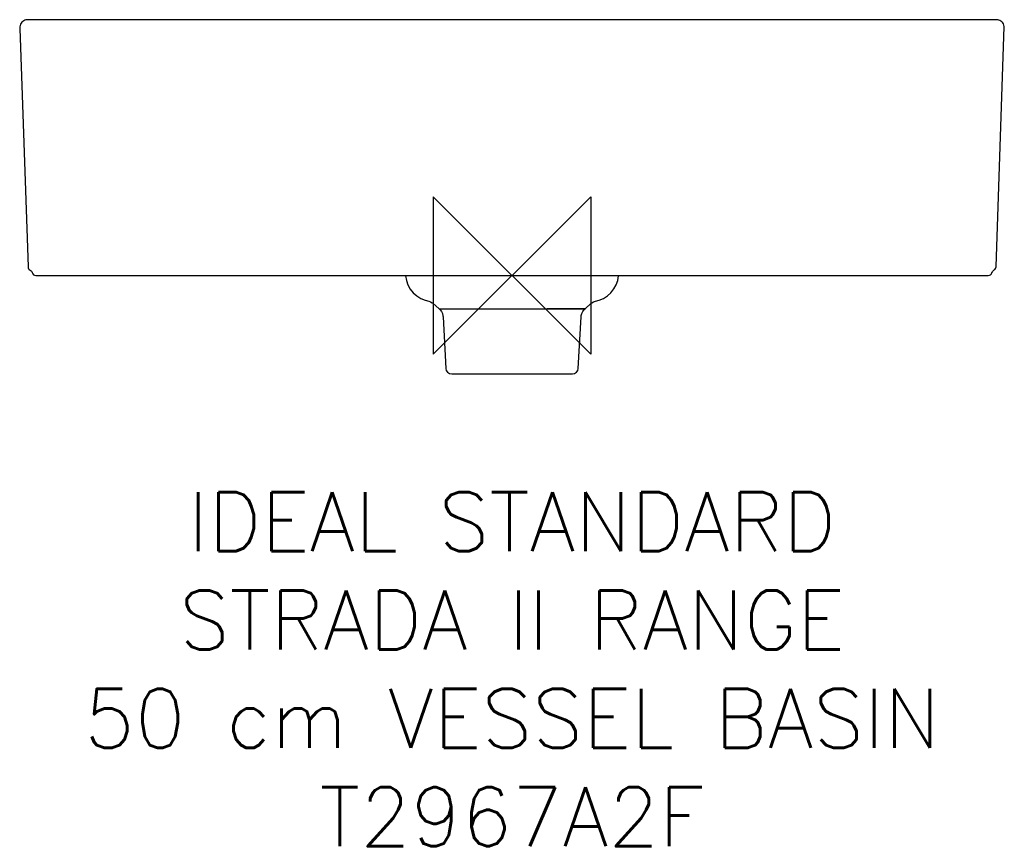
# Model space of a CAD drawing. Header units: millimetres. Extents: x -250 to 250, y -291 to 130.
import ezdxf

# ---------------------------------------------------------------- set-up
doc = ezdxf.new("R2010")
doc.units = ezdxf.units.MM
for name, color, linetype in [('DETAIL', 2, 'Continuous'), ('Origin', 6, 'Continuous'), ('Text', 7, 'Continuous')]:
    doc.layers.add(name, color=color, linetype=linetype)
doc.styles.add('Fastrack', font='simplex.shx')

# ---------------------------------------------------------------- blocks, each defined once
blk = doc.blocks.new('ORIGIN')
at = {"layer": 'Origin'}
blk.add_lwpolyline([(-20, 20), (-20, -20), (20, 20), (20, -20)], close=True, dxfattribs=at)

msp = doc.modelspace()

# ---------------------------------------------------------------- linework, layer by layer
at = {"layer": 'DETAIL', "linetype": 'Continuous'}
for p, q in [((246.01, 130), (-246.21, 129.99)), ((-249.97, 126.43), (-250, 126.16)), ((-250, 126.16), (-250, 125.47)), ((-250, 125.47), (-245.78, 4.48)), ((-249.83, 127.06), (-249.97, 126.43)), ((245.77, 4.48), (249.94, 126.56)), ((-245.78, 4.48), (-245.78, 4.48)), ((-245.59, 3.73), (-245.57, 3.7)), ((-244.7, 2.78), (-244.7, 2.78)), ((-241.74, 0), (241.74, 0)), ((-54.08, 0), (-54.07, -0.09)), ((54.06, -0.09), (54.07, 0)), ((244.69, 2.78), (244.69, 2.78)), ((53.65, -2.46), (54.06, -0.09)), ((-40.18, -14.12), (-37.06, -16.86)), ((37.05, -16.86), (40.17, -14.12)), ((-37.06, -16.86), (37.05, -16.86)), ((-34.69, -16.87), (-4.32, -16.86)), ((37.05, -16.86), (17.78, -16.87)), ((-35.02, -21.05), (-33.65, -47.16)), ((33.64, -47.16), (35.01, -21.05)), ((-30.66, -50), (30.65, -50))]:
    msp.add_line(p, q, dxfattribs=at)
for points in [[(-246.21, 129.99), (-246.53, 129.95), (-246.95, 129.86), (-247.43, 129.69), (-247.95, 129.44), (-248.44, 129.1), (-248.89, 128.69), (-249.28, 128.2), (-249.6, 127.66), (-249.83, 127.06)], [(249.94, 126.56), (249.77, 127.23), (249.49, 127.86), (249.11, 128.42), (248.67, 128.91), (248.17, 129.3), (247.64, 129.6), (247.14, 129.8), (246.69, 129.92), (246.3, 129.98), (246.01, 130)], [(-245.78, 4.48), (-245.78, 4.42), (-245.68, 3.92), (-245.46, 3.47)], [(-245.45, 3.47), (-245.13, 3.08), (-244.7, 2.78)], [(-244.7, 2.78), (-244.63, 2.74), (-244.22, 2.42), (-243.9, 2.01), (-243.69, 1.5)], [(243.68, 1.5), (243.7, 1.57), (243.91, 2.05), (244.24, 2.45), (244.69, 2.78)], [(244.69, 2.78), (244.75, 2.81), (245.15, 3.11), (245.47, 3.5)], [(245.47, 3.5), (245.67, 3.96), (245.77, 4.48)], [(-54.07, -0.09), (-53.66, -2.47), (-52.86, -4.74), (-51.7, -6.85), (-50.21, -8.74), (-48.42, -10.35), (-46.39, -11.65), (-44.18, -12.6), (-42.31, -13.08)], [(46.41, -11.64), (48.43, -10.34), (50.21, -8.72), (51.7, -6.84), (52.86, -4.73), (53.65, -2.46)], [(-42.31, -13.08), (-41.36, -13.37), (-40.56, -13.82), (-40.18, -14.12)], [(40.17, -14.12), (40.52, -13.84), (41.33, -13.38), (42.31, -13.08)], [(42.31, -13.08), (44.2, -12.58), (46.41, -11.64)], [(-37.06, -16.86), (-36.56, -17.35), (-35.88, -18.27), (-35.38, -19.29), (-35.09, -20.4), (-35.02, -21.05)], [(35.01, -21.05), (35.09, -20.36), (35.39, -19.26), (35.89, -18.23), (36.58, -17.32), (37.05, -16.86)]]:
    msp.add_lwpolyline(points, dxfattribs=at)
for centre, radius, start, end in [((-241.75, 2), 2, 194.4781, 270), ((241.74, 2), 2, 270, 345.5219), ((-30.66, -47), 3, 183, 270), ((30.65, -47), 3, 270, 357)]:
    msp.add_arc(centre, radius, start, end, dxfattribs=at)

# ---------------------------------------------------------------- block references
at = {"layer": 'Origin', "xscale": -2, "yscale": 2, "zscale": 2}
msp.add_blockref('ORIGIN', (0, 0), dxfattribs=at)

# ---------------------------------------------------------------- texts
at = {"layer": 'Text', "insert": (0, -110), "char_height": 30, "width": 2237.2895, "attachment_point": 2, "style": 'Fastrack'}
msp.add_mtext('IDEAL STANDARD\\PSTRADA II RANGE\\P50 cm VESSEL BASIN\\PT2967A2F', dxfattribs=at)

doc.saveas('drawing.dxf')
